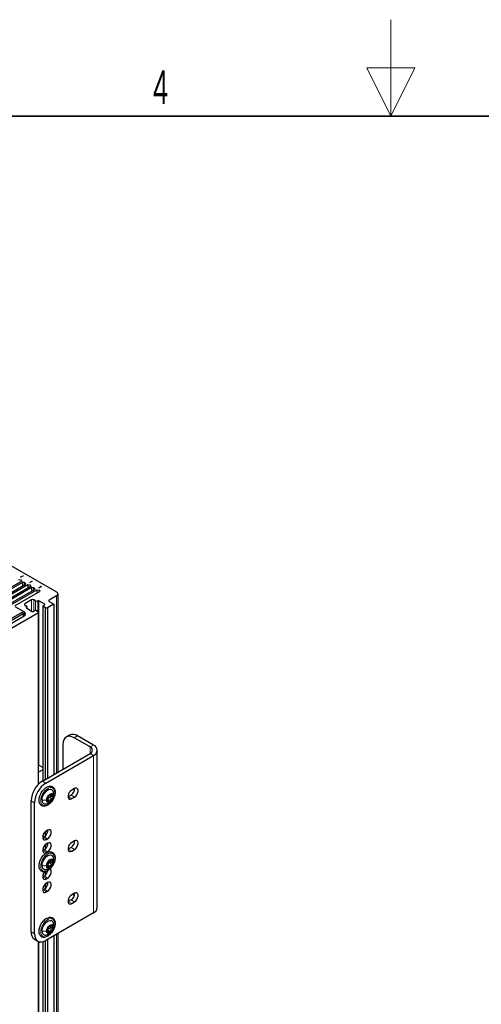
# Paper-space layout 'Blatt2' of a CAD drawing. Header units: millimetres. Extents: x 5 to 418, y 2 to 292.
# Tile 81 of 100: x 178 to 226, y 190 to 292. Entities that reach past the tile are written whole.
import ezdxf

# ---------------------------------------------------------------- set-up
doc = ezdxf.new("R2010")
doc.units = ezdxf.units.MM
doc.layers.add('SLD-0', color=7, linetype='Continuous')
doc.styles.add('SLDTEXTSTYLE0', font='TXT', dxfattribs={"width": 0.605})

psp = doc.layouts.new('Blatt2')

# ---------------------------------------------------------------- linework, layer by layer
at = {"color": 7, "linetype": 'Continuous', "lineweight": 25}
for p, q in [((127.39, 264.79), (182.31, 233.09)), ((178.68, 234.22), (172.79, 230.82)), ((178.75, 234.08), (173.01, 230.76)), ((178.36, 234.4), (178.62, 234.36)), ((178.57, 234.62), (178.83, 234.77)), ((178.58, 234.62), (178.57, 234.62)), ((178.84, 234.76), (178.58, 234.62)), ((178.62, 234.36), (178.68, 234.22)), ((178.62, 234.36), (178.62, 234.18)), ((178.96, 234.07), (178.75, 234.08)), ((178.75, 234.08), (178.75, 233.71)), ((178.83, 234.77), (178.84, 234.76)), ((178.83, 234.77), (178.83, 234.76)), ((179.05, 234.02), (178.96, 234.07)), ((178.96, 234.07), (178.96, 233.83)), ((179.51, 234.08), (179.77, 234.22)), ((179.53, 234.07), (179.51, 234.08)), ((179.78, 234.22), (179.53, 234.07)), ((179.77, 234.22), (179.78, 234.22)), ((179.77, 234.22), (179.77, 234.21)), ((173.32, 230.58), (179.07, 233.9)), ((173.42, 230.46), (179.31, 233.86)), ((179.62, 233.67), (173.74, 230.27)), ((179.69, 233.54), (173.95, 230.22)), ((174.27, 230.04), (180.01, 233.35)), ((174.36, 229.91), (180.25, 233.31)), ((178, 231.7), (180.59, 233.19)), ((179.07, 233.9), (179.05, 234.02)), ((179.05, 234.02), (179.05, 233.89)), ((179.31, 233.86), (179.56, 233.82)), ((179.31, 233.86), (179.31, 233.49)), ((179.56, 233.82), (179.62, 233.67)), ((179.56, 233.82), (179.56, 233.63)), ((179.9, 233.53), (179.69, 233.54)), ((179.69, 233.54), (179.69, 233.17)), ((180, 233.47), (179.9, 233.53)), ((179.9, 233.53), (179.9, 233.29)), ((180.01, 233.35), (180, 233.47)), ((180, 233.47), (180, 233.34)), ((180.25, 233.31), (180.5, 233.27)), ((180.25, 233.31), (180.25, 232.99)), ((180.46, 233.53), (180.71, 233.68)), ((180.47, 233.53), (180.46, 233.53)), ((180.47, 233.53), (180.72, 233.67)), ((180.5, 233.27), (180.54, 233.29)), ((180.5, 233.27), (180.5, 233.14)), ((180.59, 233.19), (180.54, 233.29)), ((180.54, 233.29), (180.54, 233.16)), ((180.71, 233.68), (180.72, 233.67)), ((180.71, 233.68), (180.71, 233.67)), ((179.71, 232.27), (179.01, 231.87)), ((180.12, 232.17), (179.95, 232.27)), ((180.37, 232.18), (180.36, 232.17)), ((181.08, 231.82), (180.47, 232.18)), ((182.31, 232.68), (181.54, 232.24)), ((181.54, 232.1), (182.01, 231.83)), ((182.45, 214.39), (182.45, 232.89)), ((178.95, 231.02), (178, 231.56)), ((179.01, 231.73), (179.18, 231.63)), ((179.18, 231.49), (179.17, 231.48)), ((179.17, 231.43), (179.78, 231.08)), ((179.23, 231.4), (179.23, 231.56)), ((179.88, 231.08), (180.07, 231.19)), ((180.16, 231.19), (180.41, 231.04)), ((180.41, 230.91), (180.41, 231.04)), ((180.87, 231.63), (180.87, 213.48)), ((180.89, 231.66), (181.08, 231.77)), ((181.14, 231.46), (180.89, 231.61)), ((181.14, 231.46), (181.37, 231.46)), ((181.14, 213.64), (181.14, 231.46)), ((182.01, 231.83), (181.37, 231.46)), ((181.37, 231.46), (181.37, 213.77)), ((182.01, 231.83), (182.01, 214.14)), ((178.69, 230.96), (175.68, 229.22)), ((175.78, 229.1), (178.85, 230.87)), ((176.05, 228.94), (178.95, 230.61)), ((180.41, 230.91), (176.88, 228.87)), ((178.85, 230.87), (178.69, 230.96)), ((178.85, 230.87), (178.85, 230.55)), ((180.41, 213.12), (180.41, 230.91)), ((183.65, 218.24), (183.3, 218.03)), ((185.78, 217), (184.13, 217.95)), ((186.14, 217.2), (184.49, 218.15)), ((182.95, 217.27), (182.95, 214.68)), ((180.83, 213.46), (185.78, 216.32)), ((181.19, 213.26), (186.14, 216.11)), ((186.53, 200.33), (186.53, 216.66)), ((180.48, 215.09), (180.41, 215.05)), ((180.87, 214.87), (180.48, 215.09)), ((180.87, 214.64), (180.41, 214.37)), ((184.16, 212.7), (183.87, 212.53)), ((181.62, 211.93), (181.88, 211.78)), ((181.63, 212.07), (181.68, 212.05)), ((183.52, 211.84), (183.49, 211.82)), ((183.8, 212), (183.52, 211.84)), ((183.87, 211.64), (184.16, 211.8)), ((179.65, 197.81), (179.65, 211.42)), ((180.01, 197.61), (180.01, 211.21)), ((181.49, 211.42), (181.34, 211.51)), ((180.89, 207.6), (180.86, 207.58)), ((180.87, 207.76), (180.87, 207.59)), ((181.01, 207.67), (180.89, 207.6)), ((181.14, 207.77), (181.14, 208.22)), ((181.36, 208.36), (181.24, 208.3)), ((181.37, 208.37), (181.37, 208.18)), ((181.14, 206.41), (181.14, 206.86)), ((181.24, 207.4), (181.36, 207.46)), ((181.36, 207), (181.24, 206.93)), ((181.37, 207.01), (181.37, 206.81)), ((183.8, 206.56), (183.52, 206.4)), ((184.16, 207.25), (183.87, 207.09)), ((180.89, 206.24), (180.86, 206.22)), ((180.87, 206.4), (180.87, 206.23)), ((181.01, 206.31), (180.89, 206.24)), ((181.24, 206.04), (181.36, 206.1)), ((183.52, 206.4), (183.49, 206.38)), ((183.87, 206.19), (184.16, 206.36)), ((181.49, 204.61), (181.34, 204.7)), ((181.62, 205.13), (181.88, 204.98)), ((181.63, 205.27), (181.68, 205.24)), ((180.89, 203.52), (180.86, 203.5)), ((180.87, 203.67), (180.87, 203.51)), ((181.01, 203.59), (180.89, 203.52)), ((181.14, 203.69), (181.14, 204.06)), ((181.37, 204.16), (181.37, 204.09)), ((181.14, 202.33), (181.14, 202.77)), ((181.24, 203.31), (181.36, 203.38)), ((181.36, 202.92), (181.24, 202.85)), ((181.37, 202.93), (181.37, 202.73)), ((180.89, 202.16), (180.86, 202.14)), ((180.87, 202.31), (180.87, 202.15)), ((181.01, 202.23), (180.89, 202.16)), ((181.24, 201.95), (181.36, 202.02)), ((184.16, 201.81), (183.87, 201.65)), ((183.99, 201.71), (184.13, 201.62)), ((184.13, 201.62), (184.16, 201.6)), ((183.52, 200.95), (183.49, 200.93)), ((183.8, 201.12), (183.52, 200.95)), ((183.87, 200.75), (184.16, 200.91)), ((186.14, 199.78), (181.19, 196.92)), ((181.62, 198.32), (181.88, 198.17)), ((181.63, 198.47), (181.68, 198.44)), ((181.49, 197.81), (181.34, 197.9)), ((182.01, 197.4), (182.01, 168.69)), ((182.45, 168.94), (182.45, 197.66)), ((180, 197.05), (180.35, 196.84)), ((180.41, 167.67), (180.41, 196.81)), ((180.41, 196.68), (180.56, 196.77)), ((180.87, 196.79), (180.87, 168.03)), ((181.14, 168.18), (181.14, 196.9)), ((181.37, 197.03), (181.37, 168.32))]:
    psp.add_line(p, q, dxfattribs=at)
at = {"color": 7, "linetype": 'Continuous', "lineweight": 18}
for p, q in [((179.71, 231.12), (179.71, 232.27)), ((179.95, 232.27), (179.95, 231.12)), ((180.12, 231.2), (180.12, 232.17)), ((180.36, 232.17), (180.36, 231.07)), ((180.37, 231.06), (180.37, 232.18)), ((180.47, 232.18), (180.47, 215.09)), ((181.54, 232.24), (181.54, 232.1)), ((182.31, 214.31), (182.31, 232.68)), ((178.95, 230.61), (178.95, 231.02)), ((179.01, 231.87), (179.01, 231.73)), ((179.17, 231.48), (179.17, 231.43)), ((179.18, 231.42), (179.18, 231.49)), ((180.89, 231.61), (180.89, 213.49)), ((181.08, 231.77), (181.08, 231.82)), ((184.49, 218.15), (184.13, 217.95)), ((185.78, 217), (186.14, 217.2)), ((185.78, 217), (185.78, 216.32)), ((185.78, 216.32), (186.14, 216.11)), ((186.14, 199.78), (186.14, 216.11)), ((180.83, 213.46), (181.19, 213.26)), ((181.41, 211.58), (181.67, 211.43)), ((181.56, 211.76), (181.82, 211.61)), ((181.65, 212.09), (181.67, 212.08)), ((181.76, 212.05), (181.88, 211.97)), ((182.01, 212.03), (182, 211.91)), ((183.87, 211.64), (183.52, 211.84)), ((184.16, 211.8), (183.8, 212)), ((180.01, 211.21), (179.65, 211.42)), ((181.33, 211.41), (181.4, 211.37)), ((180.89, 207.83), (180.89, 207.6)), ((181.24, 207.4), (180.89, 207.6)), ((181.36, 207.46), (181.01, 207.67)), ((184.16, 206.36), (183.8, 206.56)), ((180.89, 206.47), (180.89, 206.24)), ((181.24, 206.04), (180.89, 206.24)), ((181.36, 206.1), (181.01, 206.31)), ((183.87, 206.19), (183.52, 206.4)), ((181.33, 204.61), (181.4, 204.57)), ((181.41, 204.78), (181.67, 204.63)), ((181.56, 204.96), (181.82, 204.81)), ((181.65, 205.29), (181.67, 205.27)), ((181.76, 205.24), (181.88, 205.17)), ((182.01, 205.22), (182, 205.11)), ((180.89, 203.75), (180.89, 203.52)), ((181.24, 203.31), (180.89, 203.52)), ((181.36, 203.38), (181.01, 203.59)), ((180.89, 202.39), (180.89, 202.16)), ((181.24, 201.95), (180.89, 202.16)), ((181.36, 202.02), (181.01, 202.23)), ((183.87, 200.75), (183.52, 200.95)), ((184.16, 200.91), (183.8, 201.12)), ((181.65, 198.48), (181.67, 198.47)), ((181.76, 198.44), (181.88, 198.36)), ((182.01, 198.42), (182, 198.3)), ((179.65, 197.81), (180.01, 197.61)), ((181.33, 197.8), (181.4, 197.76)), ((181.41, 197.97), (181.67, 197.82)), ((181.56, 198.15), (181.82, 198.01)), ((182.31, 168.86), (182.31, 197.57)), ((180.47, 196.71), (180.47, 169.63)), ((180.89, 196.8), (180.89, 168.04))]:
    psp.add_line(p, q, dxfattribs=at)
at = {"color": 7, "linetype": 'Continuous', "lineweight": 25, "flags": 128}
for points in [[(184.13, 217.95), (183.9, 218.06), (183.68, 218.11), (183.48, 218.1), (183.3, 218.03), (183.15, 217.91), (183.04, 217.74), (182.98, 217.52), (182.95, 217.27)], [(180.8, 211.51), (180.82, 211.71), (180.89, 211.93), (181, 212.14), (181.14, 212.32), (181.3, 212.47), (181.47, 212.57), (181.63, 212.61), (181.77, 212.58), (181.88, 212.5), (181.94, 212.4)], [(184.16, 211.8), (184.29, 211.9), (184.41, 212.05), (184.49, 212.22), (184.54, 212.39), (184.54, 212.55), (184.49, 212.67), (184.41, 212.74), (184.29, 212.75), (184.16, 212.7)], [(181.27, 211.49), (181.29, 211.65), (181.36, 211.81), (181.45, 211.96), (181.57, 212.08), (181.7, 212.15), (181.81, 212.17), (181.91, 212.13), (181.97, 212.04), (182, 211.91)], [(182, 211.91), (181.97, 211.76), (181.91, 211.6), (181.81, 211.45), (181.7, 211.33), (181.57, 211.25), (181.45, 211.24), (181.36, 211.27), (181.29, 211.36), (181.27, 211.49)], [(183.87, 212.53), (183.74, 212.43), (183.62, 212.28), (183.54, 212.12), (183.49, 211.94), (183.49, 211.79), (183.54, 211.67), (183.62, 211.6), (183.74, 211.59), (183.87, 211.64)], [(181.24, 208.3), (181.11, 208.19), (180.99, 208.05), (180.91, 207.88), (180.86, 207.7), (180.86, 207.55), (180.91, 207.43), (180.99, 207.36), (181.11, 207.35), (181.24, 207.4)], [(181.36, 207.46), (181.5, 207.57), (181.61, 207.71), (181.7, 207.88), (181.75, 208.06), (181.75, 208.21), (181.7, 208.33), (181.61, 208.4), (181.5, 208.41), (181.36, 208.36)], [(181.24, 206.93), (181.11, 206.83), (180.99, 206.68), (180.91, 206.52), (180.86, 206.34), (180.86, 206.19), (180.91, 206.07), (180.99, 206), (181.11, 205.99), (181.24, 206.04)], [(181.36, 206.1), (181.5, 206.21), (181.61, 206.35), (181.7, 206.52), (181.75, 206.7), (181.75, 206.85), (181.7, 206.97), (181.61, 207.04), (181.5, 207.05), (181.36, 207)], [(183.87, 207.09), (183.74, 206.99), (183.62, 206.84), (183.54, 206.67), (183.49, 206.5), (183.49, 206.34), (183.54, 206.22), (183.62, 206.15), (183.74, 206.14), (183.87, 206.19)], [(184.16, 206.36), (184.29, 206.46), (184.41, 206.6), (184.49, 206.77), (184.54, 206.95), (184.54, 207.1), (184.49, 207.22), (184.41, 207.29), (184.29, 207.3), (184.16, 207.25)], [(180.8, 204.7), (180.82, 204.91), (180.89, 205.12), (181, 205.33), (181.14, 205.52), (181.3, 205.67), (181.47, 205.76), (181.63, 205.8), (181.77, 205.78), (181.88, 205.7), (181.94, 205.6)], [(181.27, 204.69), (181.29, 204.85), (181.36, 205.01), (181.45, 205.16), (181.57, 205.28), (181.7, 205.35), (181.81, 205.37), (181.91, 205.33), (181.97, 205.24), (182, 205.11)], [(182, 205.11), (181.97, 204.95), (181.91, 204.79), (181.81, 204.64), (181.7, 204.52), (181.57, 204.45), (181.45, 204.43), (181.36, 204.47), (181.29, 204.56), (181.27, 204.69)], [(181.06, 204.05), (180.99, 203.96), (180.91, 203.79), (180.86, 203.62), (180.86, 203.46), (180.91, 203.34), (180.99, 203.27), (181.11, 203.26), (181.24, 203.31)], [(181.36, 203.38), (181.5, 203.49), (181.61, 203.63), (181.7, 203.8), (181.75, 203.97), (181.75, 204.13), (181.7, 204.25), (181.61, 204.32), (181.59, 204.33)], [(181.24, 202.85), (181.11, 202.75), (180.99, 202.6), (180.91, 202.43), (180.86, 202.26), (180.86, 202.1), (180.91, 201.98), (180.99, 201.91), (181.11, 201.9), (181.24, 201.95)], [(181.36, 202.02), (181.5, 202.13), (181.61, 202.27), (181.7, 202.44), (181.75, 202.61), (181.75, 202.77), (181.7, 202.89), (181.61, 202.96), (181.5, 202.97), (181.36, 202.92)], [(183.87, 201.65), (183.74, 201.54), (183.62, 201.4), (183.54, 201.23), (183.49, 201.05), (183.49, 200.9), (183.54, 200.78), (183.62, 200.71), (183.74, 200.7), (183.87, 200.75)], [(184.16, 200.91), (184.29, 201.02), (184.41, 201.16), (184.49, 201.33), (184.54, 201.5), (184.54, 201.66), (184.49, 201.78), (184.41, 201.85), (184.29, 201.86), (184.16, 201.81)], [(180.8, 197.9), (180.82, 198.1), (180.89, 198.32), (181, 198.53), (181.14, 198.72), (181.3, 198.86), (181.47, 198.96), (181.63, 199), (181.77, 198.98), (181.88, 198.89), (181.94, 198.8)], [(181.27, 197.89), (181.29, 198.04), (181.36, 198.2), (181.45, 198.35), (181.57, 198.47), (181.7, 198.54), (181.81, 198.56), (181.91, 198.53), (181.97, 198.44), (182, 198.3)], [(182, 198.3), (181.97, 198.15), (181.91, 197.99), (181.81, 197.84), (181.7, 197.72), (181.57, 197.65), (181.45, 197.63), (181.36, 197.67), (181.29, 197.75), (181.27, 197.89)], [(180.01, 197.61), (180.03, 197.35), (180.1, 197.14), (180.21, 196.96), (180.35, 196.84), (180.53, 196.78), (180.73, 196.77), (180.96, 196.82), (181.19, 196.92)]]:
    psp.add_lwpolyline(points, dxfattribs=at)
at = {"color": 7, "linetype": 'Continuous', "lineweight": 18, "flags": 128}
for points in [[(182.12, 212.27), (182.1, 212.05), (182.03, 211.83), (181.93, 211.6), (181.8, 211.39), (181.64, 211.21), (181.47, 211.06), (181.3, 210.96), (181.13, 210.91), (180.97, 210.91), (180.84, 210.97), (180.74, 211.08), (180.68, 211.24), (180.66, 211.43), (180.68, 211.64), (180.74, 211.87), (180.84, 212.09), (180.97, 212.3), (181.13, 212.49), (181.3, 212.63), (181.47, 212.74), (181.64, 212.79), (181.8, 212.78), (181.93, 212.72), (182.03, 212.61), (182.1, 212.46), (182.12, 212.27)], [(182.12, 205.46), (182.1, 205.25), (182.03, 205.02), (181.93, 204.8), (181.8, 204.59), (181.64, 204.4), (181.47, 204.26), (181.3, 204.15), (181.13, 204.1), (180.97, 204.11), (180.84, 204.17), (180.74, 204.28), (180.68, 204.43), (180.66, 204.62), (180.68, 204.83), (180.74, 205.06), (180.84, 205.29), (180.97, 205.5), (181.13, 205.68), (181.3, 205.83), (181.47, 205.93), (181.64, 205.98), (181.8, 205.98), (181.93, 205.92), (182.03, 205.81), (182.1, 205.65), (182.12, 205.46)], [(182.12, 198.66), (182.1, 198.45), (182.03, 198.22), (181.93, 197.99), (181.8, 197.78), (181.64, 197.6), (181.47, 197.45), (181.3, 197.35), (181.13, 197.3), (180.97, 197.3), (180.84, 197.36), (180.74, 197.47), (180.68, 197.63), (180.66, 197.82), (180.68, 198.03), (180.74, 198.26), (180.84, 198.48), (180.97, 198.69), (181.13, 198.88), (181.3, 199.02), (181.47, 199.13), (181.64, 199.18), (181.8, 199.17), (181.93, 199.11), (182.03, 199), (182.1, 198.85), (182.12, 198.66)]]:
    psp.add_lwpolyline(points, dxfattribs=at)
at = {"color": 7, "linetype": 'Continuous', "lineweight": 25}
for centre, radius, start, end in [((182.23, 232.89), 0.218, 290.7834, 69.2166), ((179.83, 232.05), 0.256, 62.6097, 117.3903), ((180.24, 232.4), 0.256, 242.6097, 297.3903), ((180.42, 232.09), 0.102, 62.6097, 117.3903), ((181.56, 232.17), 0.0728, 110.7834, 249.2166), ((178.87, 230.81), 0.218, 290.7834, 69.2166), ((179.03, 231.8), 0.0728, 110.7834, 249.2166), ((179.18, 231.46), 0.0291, 110.7834, 249.2166), ((179.16, 231.56), 0.0728, 290.7834, 69.2166), ((179.83, 231.17), 0.102, 242.6097, 297.3903), ((180.11, 231.09), 0.102, 62.6097, 117.3903), ((180.9, 231.63), 0.0291, 110.7834, 249.2166), ((181.07, 231.8), 0.0291, 290.7834, 69.2166), ((184, 217.47), 0.838, 54.3824, 114.3071), ((185.65, 216.66), 0.364, 290.7834, 69.2166), ((185.93, 216.66), 0.582, 290.7834, 69.2166), ((182.21, 211.3), 2.56, 122.6055, 177.3945), ((182.57, 211.1), 2.56, 122.6055, 177.3945), ((183.37, 212.7), 0.823, 301.9371, 0.9544), ((181.73, 211.54), 0.426, 153.4364, 206.5636), ((182.02, 211.48), 0.716, 122.638, 159.7729), ((181.65, 211.55), 0.263, 135.2838, 147.1271), ((181.76, 211.93), 0.205, 40.5328, 129.2482), ((181.25, 211.93), 0.716, 302.638, 339.7729), ((181.54, 211.87), 0.426, 333.4364, 26.5636), ((181.15, 211.44), 0.355, 169.747, 274.3207), ((181.5, 211.48), 0.205, 220.5328, 309.2482), ((180.57, 208.37), 0.823, 301.9371, 0.9544), ((180.57, 207.01), 0.823, 301.9371, 0.9544), ((183.37, 207.26), 0.823, 301.9371, 0.9544), ((181.15, 204.64), 0.355, 169.747, 274.3207), ((181.73, 204.73), 0.426, 153.4364, 206.5636), ((182.02, 204.68), 0.716, 122.638, 159.7729), ((181.5, 204.68), 0.205, 220.5328, 309.2482), ((181.65, 204.75), 0.263, 135.2838, 147.1271), ((181.76, 205.12), 0.205, 40.5328, 129.2482), ((181.25, 205.12), 0.716, 302.638, 339.7729), ((181.54, 205.06), 0.426, 333.4364, 26.5636), ((180.54, 204.31), 0.861, 302.9316, 350.3894), ((180.57, 202.92), 0.823, 301.9371, 0.9544), ((183.37, 201.81), 0.823, 301.9371, 0.9544), ((185.86, 200.39), 0.671, 294.3747, 354.3052), ((182.02, 197.87), 0.716, 122.638, 159.7729), ((181.76, 198.32), 0.205, 40.5328, 129.2482), ((181.54, 198.26), 0.426, 333.4364, 26.5636), ((180.47, 197.72), 0.822, 173.7012, 234.9867), ((181.15, 197.83), 0.355, 169.747, 274.3207), ((181.73, 197.93), 0.426, 153.4364, 206.5636), ((181.5, 197.87), 0.205, 220.5328, 309.2482), ((181.65, 197.94), 0.263, 135.2838, 147.1271), ((181.25, 198.32), 0.716, 302.638, 339.7729)]:
    psp.add_arc(centre, radius, start, end, dxfattribs=at)
for points, knots in [([(181.27, 212.82), (181.23, 212.8), (181.14, 212.74), (181, 212.62), (180.84, 212.44), (180.7, 212.23), (180.6, 212.01), (180.52, 211.79), (180.48, 211.57), (180.48, 211.36), (180.52, 211.17), (180.61, 211.02), (180.73, 210.91), (180.88, 210.85), (181.04, 210.84), (181.21, 210.88), (181.38, 210.96), (181.56, 211.09), (181.72, 211.25), (181.87, 211.45), (181.99, 211.66), (182.08, 211.89), (182.14, 212.11), (182.15, 212.33), (182.13, 212.53), (182.06, 212.7), (181.96, 212.83), (181.82, 212.91), (181.66, 212.94), (181.5, 212.92), (181.36, 212.87), (181.29, 212.83), (181.27, 212.82)], [0, 0, 0, 0, 0.018673, 0.053858, 0.088978, 0.124026, 0.159069, 0.19418, 0.229444, 0.26495, 0.300703, 0.336174, 0.3704, 0.403215, 0.435664, 0.4689, 0.503345, 0.538446, 0.573603, 0.608677, 0.643711, 0.678787, 0.713972, 0.749363, 0.785021, 0.82072, 0.8556, 0.888944, 0.92147, 0.95423, 0.98818, 1, 1, 1, 1]), ([(181.35, 211.73), (181.34, 211.72), (181.34, 211.7), (181.33, 211.68), (181.33, 211.66), (181.33, 211.66), (181.33, 211.66)], [0, 0, 0, 0, 0.250032, 0.499632, 0.749228, 1, 1, 1, 1]), ([(181.33, 211.46), (181.34, 211.49), (181.34, 211.52), (181.34, 211.57), (181.34, 211.6), (181.34, 211.62), (181.34, 211.65), (181.34, 211.65), (181.33, 211.66)], [0, 0, 0, 0, 0.249194, 0.37433, 0.498925, 0.624004, 0.749757, 1, 1, 1, 1]), ([(181.4, 211.82), (181.4, 211.82), (181.39, 211.81), (181.37, 211.79), (181.36, 211.76), (181.35, 211.74), (181.35, 211.73)], [0, 0, 0, 0, 0.249816, 0.499908, 0.75012, 1, 1, 1, 1]), ([(181.41, 211.58), (181.41, 211.57), (181.42, 211.55), (181.41, 211.52), (181.4, 211.49), (181.39, 211.48), (181.38, 211.48)], [0, 0, 0, 0, 0.278955, 0.555759, 0.833842, 1, 1, 1, 1]), ([(181.4, 211.82), (181.41, 211.83), (181.42, 211.85), (181.44, 211.88), (181.46, 211.9), (181.48, 211.93), (181.51, 211.97), (181.53, 211.99), (181.54, 212)], [0, 0, 0, 0, 0.2492191, 0.3743567, 0.4989469, 0.6240198, 0.7497675, 1, 1, 1, 1]), ([(181.41, 211.58), (181.41, 211.6), (181.41, 211.64), (181.42, 211.67), (181.42, 211.69)], [0, 0, 0, 0, 0.500646, 1, 1, 1, 1]), ([(181.46, 211.73), (181.47, 211.74), (181.51, 211.76), (181.54, 211.76), (181.56, 211.76)], [0, 0, 0, 0, 0.49811, 1, 1, 1, 1]), ([(181.63, 212.09), (181.63, 212.08), (181.61, 212.07), (181.58, 212.05), (181.56, 212.02), (181.55, 212.01), (181.54, 212)], [0, 0, 0, 0, 0.24999, 0.499611, 0.749127, 1, 1, 1, 1]), ([(181.62, 211.93), (181.61, 211.94), (181.58, 211.96), (181.57, 211.99), (181.56, 212)], [0, 0, 0, 0, 0.500609, 1, 1, 1, 1]), ([(181.62, 211.93), (181.63, 211.92), (181.65, 211.91), (181.66, 211.89), (181.67, 211.86), (181.66, 211.83), (181.64, 211.8), (181.62, 211.78), (181.59, 211.76), (181.57, 211.76), (181.56, 211.76)], [0, 0, 0, 0, 0.125212, 0.249468, 0.37431, 0.49905, 0.623887, 0.749382, 0.874437, 1, 1, 1, 1]), ([(181.67, 212.08), (181.67, 212.08), (181.68, 212.09), (181.67, 212.1), (181.66, 212.1), (181.64, 212.09), (181.63, 212.09)], [0, 0, 0, 0, 0.2498531, 0.4999013, 0.7501145, 1, 1, 1, 1]), ([(181.67, 212.08), (181.67, 212.07), (181.67, 212.05), (181.68, 212.04), (181.7, 212.04), (181.72, 212.04), (181.76, 212.05), (181.8, 212.06), (181.82, 212.07)], [0, 0, 0, 0, 0.24922, 0.374358, 0.498948, 0.624021, 0.749768, 1, 1, 1, 1]), ([(181.82, 211.61), (181.8, 211.61), (181.76, 211.61), (181.72, 211.59), (181.7, 211.57), (181.68, 211.54), (181.67, 211.49), (181.67, 211.46), (181.67, 211.43)], [0, 0, 0, 0, 0.249219, 0.374357, 0.498947, 0.62402, 0.749767, 1, 1, 1, 1]), ([(181.92, 212.06), (181.91, 212.06), (181.9, 212.07), (181.88, 212.08), (181.85, 212.08), (181.83, 212.07), (181.82, 212.07)], [0, 0, 0, 0, 0.249858, 0.499467, 0.749011, 1, 1, 1, 1]), ([(181.88, 211.97), (181.86, 211.96), (181.84, 211.94), (181.82, 211.9), (181.82, 211.87), (181.82, 211.84), (181.84, 211.81), (181.86, 211.79), (181.88, 211.78)], [0, 0, 0, 0, 0.249194, 0.37433, 0.498925, 0.624004, 0.749757, 1, 1, 1, 1]), ([(181.82, 211.61), (181.83, 211.61), (181.85, 211.62), (181.88, 211.63), (181.9, 211.65), (181.91, 211.67), (181.92, 211.68)], [0, 0, 0, 0, 0.249816, 0.499908, 0.75012, 1, 1, 1, 1]), ([(181.88, 211.97), (181.89, 211.98), (181.91, 211.99), (181.92, 212.02), (181.93, 212.04), (181.92, 212.05), (181.92, 212.06)], [0, 0, 0, 0, 0.249806, 0.5000545, 0.7503094, 1, 1, 1, 1]), ([(181.92, 211.68), (181.92, 211.69), (181.93, 211.71), (181.92, 211.74), (181.91, 211.76), (181.89, 211.77), (181.88, 211.78)], [0, 0, 0, 0, 0.250032, 0.499632, 0.749228, 1, 1, 1, 1]), ([(182.01, 212.02), (182.01, 212.09), (182.01, 212.21), (181.96, 212.34), (181.94, 212.41)], [0, 0, 0, 0, 0.469367, 1, 1, 1, 1]), ([(181.97, 211.77), (181.98, 211.79), (182.01, 211.88), (182.01, 211.97), (182.01, 212.03)], [0, 0, 0, 0, 0.299875, 1, 1, 1, 1]), ([(181.17, 211.09), (181.29, 211.12), (181.5, 211.17), (181.69, 211.3), (181.75, 211.38), (181.75, 211.38)], [0, 0, 0, 0, 0.542322, 0.969969, 1, 1, 1, 1]), ([(181.33, 211.46), (181.33, 211.45), (181.33, 211.43), (181.33, 211.4), (181.34, 211.37), (181.34, 211.36), (181.35, 211.35)], [0, 0, 0, 0, 0.249806, 0.500054, 0.750309, 1, 1, 1, 1]), ([(181.35, 211.35), (181.35, 211.34), (181.36, 211.34), (181.37, 211.34), (181.39, 211.35), (181.4, 211.36), (181.4, 211.37)], [0, 0, 0, 0, 0.249858, 0.499467, 0.749011, 1, 1, 1, 1]), ([(181.54, 211.36), (181.53, 211.38), (181.51, 211.4), (181.48, 211.42), (181.46, 211.43), (181.44, 211.43), (181.42, 211.41), (181.41, 211.39), (181.4, 211.37)], [0, 0, 0, 0, 0.24922, 0.374358, 0.498948, 0.624021, 0.749768, 1, 1, 1, 1]), ([(181.54, 211.36), (181.55, 211.35), (181.56, 211.33), (181.58, 211.32), (181.61, 211.31), (181.63, 211.32), (181.63, 211.32)], [0, 0, 0, 0, 0.249853, 0.499901, 0.750114, 1, 1, 1, 1]), ([(181.63, 211.32), (181.64, 211.33), (181.66, 211.34), (181.67, 211.37), (181.68, 211.4), (181.67, 211.42), (181.67, 211.43)], [0, 0, 0, 0, 0.24999, 0.499611, 0.749127, 1, 1, 1, 1]), ([(181.27, 206.01), (181.23, 205.99), (181.14, 205.94), (181, 205.81), (180.84, 205.63), (180.7, 205.43), (180.6, 205.21), (180.52, 204.98), (180.48, 204.76), (180.48, 204.55), (180.52, 204.37), (180.61, 204.21), (180.73, 204.1), (180.88, 204.04), (181.04, 204.03), (181.21, 204.07), (181.38, 204.16), (181.56, 204.28), (181.72, 204.45), (181.87, 204.64), (181.99, 204.86), (182.08, 205.08), (182.14, 205.31), (182.15, 205.52), (182.13, 205.72), (182.06, 205.89), (181.96, 206.02), (181.82, 206.1), (181.66, 206.13), (181.5, 206.12), (181.36, 206.07), (181.29, 206.02), (181.27, 206.01)], [0, 0, 0, 0, 0.0186732, 0.0538579, 0.0889785, 0.1240261, 0.1590685, 0.1941799, 0.2294437, 0.2649498, 0.3007026, 0.3361738, 0.3704005, 0.4032145, 0.4356643, 0.4689002, 0.503345, 0.5384459, 0.5736031, 0.6086769, 0.6437113, 0.6787871, 0.713972, 0.7493633, 0.7850205, 0.8207198, 0.8555999, 0.8889439, 0.9214696, 0.9542303, 0.98818, 1, 1, 1, 1]), ([(182.01, 205.22), (182.01, 205.28), (182.01, 205.41), (181.96, 205.54), (181.94, 205.6)], [0, 0, 0, 0, 0.469367, 1, 1, 1, 1]), ([(181.17, 204.28), (181.29, 204.31), (181.5, 204.36), (181.69, 204.49), (181.75, 204.57), (181.75, 204.58)], [0, 0, 0, 0, 0.542322, 0.969969, 1, 1, 1, 1]), ([(181.35, 204.93), (181.34, 204.92), (181.34, 204.9), (181.33, 204.87), (181.33, 204.86), (181.33, 204.85), (181.33, 204.85)], [0, 0, 0, 0, 0.250032, 0.499632, 0.749228, 1, 1, 1, 1]), ([(181.33, 204.66), (181.34, 204.68), (181.34, 204.72), (181.34, 204.76), (181.34, 204.79), (181.34, 204.82), (181.34, 204.84), (181.34, 204.85), (181.33, 204.85)], [0, 0, 0, 0, 0.249194, 0.37433, 0.498925, 0.624004, 0.749757, 1, 1, 1, 1]), ([(181.33, 204.66), (181.33, 204.65), (181.33, 204.63), (181.33, 204.59), (181.34, 204.56), (181.34, 204.55), (181.35, 204.54)], [0, 0, 0, 0, 0.249806, 0.500054, 0.750309, 1, 1, 1, 1]), ([(181.4, 205.02), (181.4, 205.01), (181.39, 205.01), (181.37, 204.98), (181.36, 204.96), (181.35, 204.94), (181.35, 204.93)], [0, 0, 0, 0, 0.249816, 0.499908, 0.75012, 1, 1, 1, 1]), ([(181.35, 204.54), (181.35, 204.54), (181.36, 204.53), (181.37, 204.53), (181.39, 204.55), (181.4, 204.56), (181.4, 204.57)], [0, 0, 0, 0, 0.249858, 0.4994668, 0.7490113, 1, 1, 1, 1]), ([(181.41, 204.78), (181.41, 204.77), (181.42, 204.75), (181.41, 204.71), (181.4, 204.69), (181.39, 204.68), (181.38, 204.68)], [0, 0, 0, 0, 0.278955, 0.555759, 0.833842, 1, 1, 1, 1]), ([(181.4, 205.02), (181.41, 205.03), (181.42, 205.04), (181.44, 205.07), (181.46, 205.1), (181.48, 205.13), (181.51, 205.16), (181.53, 205.18), (181.54, 205.2)], [0, 0, 0, 0, 0.2492191, 0.3743567, 0.4989469, 0.6240198, 0.7497675, 1, 1, 1, 1]), ([(181.54, 204.55), (181.53, 204.57), (181.51, 204.6), (181.48, 204.62), (181.46, 204.63), (181.44, 204.62), (181.42, 204.61), (181.41, 204.58), (181.4, 204.57)], [0, 0, 0, 0, 0.24922, 0.374358, 0.498948, 0.624021, 0.749768, 1, 1, 1, 1]), ([(181.41, 204.78), (181.41, 204.8), (181.41, 204.83), (181.42, 204.87), (181.42, 204.89)], [0, 0, 0, 0, 0.500646, 1, 1, 1, 1]), ([(181.46, 204.93), (181.47, 204.94), (181.51, 204.96), (181.54, 204.96), (181.56, 204.96)], [0, 0, 0, 0, 0.49811, 1, 1, 1, 1]), ([(181.63, 205.28), (181.63, 205.28), (181.61, 205.27), (181.58, 205.24), (181.56, 205.22), (181.55, 205.21), (181.54, 205.2)], [0, 0, 0, 0, 0.24999, 0.499611, 0.749127, 1, 1, 1, 1]), ([(181.54, 204.55), (181.55, 204.55), (181.56, 204.53), (181.58, 204.51), (181.61, 204.51), (181.63, 204.52), (181.63, 204.52)], [0, 0, 0, 0, 0.249853, 0.499901, 0.750114, 1, 1, 1, 1]), ([(181.62, 205.12), (181.61, 205.13), (181.58, 205.15), (181.57, 205.18), (181.56, 205.19)], [0, 0, 0, 0, 0.500609, 1, 1, 1, 1]), ([(181.62, 205.12), (181.63, 205.12), (181.65, 205.11), (181.66, 205.08), (181.67, 205.05), (181.66, 205.02), (181.64, 204.99), (181.62, 204.97), (181.59, 204.96), (181.57, 204.96), (181.56, 204.96)], [0, 0, 0, 0, 0.125212, 0.249468, 0.37431, 0.49905, 0.623887, 0.749382, 0.874437, 1, 1, 1, 1]), ([(181.67, 205.27), (181.67, 205.28), (181.68, 205.29), (181.67, 205.29), (181.66, 205.29), (181.64, 205.28), (181.63, 205.28)], [0, 0, 0, 0, 0.2498531, 0.4999013, 0.7501145, 1, 1, 1, 1]), ([(181.63, 204.52), (181.64, 204.52), (181.66, 204.54), (181.67, 204.56), (181.68, 204.6), (181.67, 204.62), (181.67, 204.63)], [0, 0, 0, 0, 0.24999, 0.499611, 0.749127, 1, 1, 1, 1]), ([(181.67, 205.27), (181.67, 205.26), (181.67, 205.25), (181.68, 205.24), (181.7, 205.24), (181.72, 205.24), (181.76, 205.24), (181.8, 205.25), (181.82, 205.26)], [0, 0, 0, 0, 0.24922, 0.374358, 0.498948, 0.624021, 0.749768, 1, 1, 1, 1]), ([(181.82, 204.81), (181.8, 204.81), (181.76, 204.81), (181.72, 204.79), (181.7, 204.76), (181.68, 204.73), (181.67, 204.69), (181.67, 204.65), (181.67, 204.63)], [0, 0, 0, 0, 0.249219, 0.374357, 0.498947, 0.62402, 0.749767, 1, 1, 1, 1]), ([(181.92, 205.26), (181.91, 205.26), (181.9, 205.27), (181.88, 205.27), (181.85, 205.27), (181.83, 205.26), (181.82, 205.26)], [0, 0, 0, 0, 0.249858, 0.499467, 0.749011, 1, 1, 1, 1]), ([(181.88, 205.17), (181.86, 205.15), (181.84, 205.13), (181.82, 205.1), (181.82, 205.07), (181.82, 205.04), (181.84, 205), (181.86, 204.99), (181.88, 204.98)], [0, 0, 0, 0, 0.249194, 0.37433, 0.498925, 0.624004, 0.749757, 1, 1, 1, 1]), ([(181.82, 204.81), (181.83, 204.81), (181.85, 204.81), (181.88, 204.82), (181.9, 204.84), (181.91, 204.86), (181.92, 204.87)], [0, 0, 0, 0, 0.249816, 0.4999076, 0.7501199, 1, 1, 1, 1]), ([(181.88, 205.17), (181.89, 205.18), (181.91, 205.19), (181.92, 205.21), (181.93, 205.24), (181.92, 205.25), (181.92, 205.26)], [0, 0, 0, 0, 0.249806, 0.5000545, 0.7503094, 1, 1, 1, 1]), ([(181.92, 204.87), (181.92, 204.88), (181.93, 204.9), (181.92, 204.93), (181.91, 204.96), (181.89, 204.97), (181.88, 204.98)], [0, 0, 0, 0, 0.250032, 0.499632, 0.749228, 1, 1, 1, 1]), ([(181.97, 204.96), (181.98, 204.99), (182.01, 205.07), (182.01, 205.16), (182.01, 205.22)], [0, 0, 0, 0, 0.299875, 1, 1, 1, 1]), ([(181.27, 199.21), (181.23, 199.19), (181.14, 199.13), (181, 199.01), (180.84, 198.83), (180.7, 198.63), (180.6, 198.41), (180.52, 198.18), (180.48, 197.96), (180.48, 197.75), (180.52, 197.56), (180.61, 197.41), (180.73, 197.3), (180.88, 197.24), (181.04, 197.23), (181.21, 197.27), (181.38, 197.35), (181.56, 197.48), (181.72, 197.65), (181.87, 197.84), (181.99, 198.05), (182.08, 198.28), (182.14, 198.5), (182.15, 198.72), (182.13, 198.92), (182.06, 199.09), (181.96, 199.22), (181.82, 199.3), (181.66, 199.33), (181.5, 199.31), (181.36, 199.26), (181.29, 199.22), (181.27, 199.21)], [0, 0, 0, 0, 0.018673, 0.053858, 0.088978, 0.124026, 0.159069, 0.19418, 0.229444, 0.26495, 0.300703, 0.336174, 0.3704, 0.403215, 0.435664, 0.4689, 0.503345, 0.538446, 0.573603, 0.608677, 0.643711, 0.678787, 0.713972, 0.749363, 0.785021, 0.82072, 0.8556, 0.888944, 0.92147, 0.95423, 0.98818, 1, 1, 1, 1]), ([(181.4, 198.21), (181.41, 198.22), (181.42, 198.24), (181.44, 198.27), (181.46, 198.29), (181.48, 198.32), (181.51, 198.36), (181.53, 198.38), (181.54, 198.39)], [0, 0, 0, 0, 0.2492191, 0.3743567, 0.4989469, 0.6240198, 0.7497675, 1, 1, 1, 1]), ([(181.63, 198.48), (181.63, 198.47), (181.61, 198.46), (181.58, 198.44), (181.56, 198.42), (181.55, 198.4), (181.54, 198.39)], [0, 0, 0, 0, 0.24999, 0.499611, 0.749127, 1, 1, 1, 1]), ([(181.62, 198.32), (181.61, 198.33), (181.58, 198.35), (181.57, 198.38), (181.56, 198.39)], [0, 0, 0, 0, 0.500609, 1, 1, 1, 1]), ([(181.62, 198.32), (181.63, 198.32), (181.65, 198.3), (181.66, 198.28), (181.67, 198.25), (181.66, 198.22), (181.64, 198.19), (181.62, 198.17), (181.59, 198.16), (181.57, 198.16), (181.56, 198.15)], [0, 0, 0, 0, 0.125212, 0.249468, 0.37431, 0.49905, 0.623887, 0.749382, 0.874437, 1, 1, 1, 1]), ([(181.67, 198.47), (181.67, 198.47), (181.68, 198.48), (181.67, 198.49), (181.66, 198.49), (181.64, 198.48), (181.63, 198.48)], [0, 0, 0, 0, 0.2498531, 0.4999013, 0.7501145, 1, 1, 1, 1]), ([(181.67, 198.47), (181.67, 198.46), (181.67, 198.45), (181.68, 198.44), (181.7, 198.43), (181.72, 198.43), (181.76, 198.44), (181.8, 198.45), (181.82, 198.46)], [0, 0, 0, 0, 0.24922, 0.374358, 0.498948, 0.624021, 0.749768, 1, 1, 1, 1]), ([(181.92, 198.45), (181.91, 198.46), (181.9, 198.47), (181.88, 198.47), (181.85, 198.47), (181.83, 198.46), (181.82, 198.46)], [0, 0, 0, 0, 0.249858, 0.499467, 0.749011, 1, 1, 1, 1]), ([(181.88, 198.36), (181.86, 198.35), (181.84, 198.33), (181.82, 198.29), (181.82, 198.26), (181.82, 198.23), (181.84, 198.2), (181.86, 198.18), (181.88, 198.17)], [0, 0, 0, 0, 0.249194, 0.37433, 0.498925, 0.624004, 0.749757, 1, 1, 1, 1]), ([(181.88, 198.36), (181.89, 198.37), (181.91, 198.38), (181.92, 198.41), (181.93, 198.43), (181.92, 198.44), (181.92, 198.45)], [0, 0, 0, 0, 0.249806, 0.5000545, 0.7503094, 1, 1, 1, 1]), ([(182.01, 198.42), (182.01, 198.48), (182.01, 198.61), (181.96, 198.73), (181.94, 198.8)], [0, 0, 0, 0, 0.469367, 1, 1, 1, 1]), ([(181.97, 198.16), (181.98, 198.18), (182.01, 198.27), (182.01, 198.36), (182.01, 198.42)], [0, 0, 0, 0, 0.299875, 1, 1, 1, 1]), ([(181.17, 197.48), (181.29, 197.51), (181.5, 197.56), (181.71, 197.71), (181.79, 197.81), (181.81, 197.84)], [0, 0, 0, 0, 0.4764631, 0.852178, 1, 1, 1, 1]), ([(181.35, 198.12), (181.34, 198.11), (181.34, 198.09), (181.33, 198.07), (181.33, 198.05), (181.33, 198.05), (181.33, 198.05)], [0, 0, 0, 0, 0.250032, 0.499632, 0.749228, 1, 1, 1, 1]), ([(181.33, 197.85), (181.34, 197.88), (181.34, 197.91), (181.34, 197.96), (181.34, 197.99), (181.34, 198.02), (181.34, 198.04), (181.34, 198.05), (181.33, 198.05)], [0, 0, 0, 0, 0.249194, 0.37433, 0.498925, 0.624004, 0.749757, 1, 1, 1, 1]), ([(181.33, 197.85), (181.33, 197.84), (181.33, 197.82), (181.33, 197.79), (181.34, 197.76), (181.34, 197.75), (181.35, 197.74)], [0, 0, 0, 0, 0.249806, 0.500054, 0.750309, 1, 1, 1, 1]), ([(181.4, 198.21), (181.4, 198.21), (181.39, 198.2), (181.37, 198.18), (181.36, 198.15), (181.35, 198.13), (181.35, 198.12)], [0, 0, 0, 0, 0.249816, 0.499908, 0.75012, 1, 1, 1, 1]), ([(181.35, 197.74), (181.35, 197.74), (181.36, 197.73), (181.37, 197.73), (181.39, 197.74), (181.4, 197.76), (181.4, 197.76)], [0, 0, 0, 0, 0.249858, 0.499467, 0.749011, 1, 1, 1, 1]), ([(181.41, 197.97), (181.41, 197.96), (181.42, 197.94), (181.41, 197.91), (181.4, 197.88), (181.39, 197.87), (181.38, 197.87)], [0, 0, 0, 0, 0.278955, 0.555759, 0.833842, 1, 1, 1, 1]), ([(181.54, 197.75), (181.53, 197.77), (181.51, 197.79), (181.48, 197.81), (181.46, 197.82), (181.44, 197.82), (181.42, 197.8), (181.41, 197.78), (181.4, 197.76)], [0, 0, 0, 0, 0.24922, 0.374358, 0.498948, 0.624021, 0.749768, 1, 1, 1, 1]), ([(181.41, 197.97), (181.41, 197.99), (181.41, 198.03), (181.42, 198.07), (181.42, 198.08)], [0, 0, 0, 0, 0.500646, 1, 1, 1, 1]), ([(181.46, 198.13), (181.47, 198.14), (181.51, 198.15), (181.54, 198.15), (181.56, 198.15)], [0, 0, 0, 0, 0.49811, 1, 1, 1, 1]), ([(181.54, 197.75), (181.55, 197.74), (181.56, 197.73), (181.58, 197.71), (181.61, 197.7), (181.63, 197.71), (181.63, 197.71)], [0, 0, 0, 0, 0.249853, 0.499901, 0.750114, 1, 1, 1, 1]), ([(181.63, 197.71), (181.64, 197.72), (181.66, 197.73), (181.67, 197.76), (181.68, 197.79), (181.67, 197.81), (181.67, 197.82)], [0, 0, 0, 0, 0.24999, 0.499611, 0.749127, 1, 1, 1, 1]), ([(181.82, 198.01), (181.8, 198), (181.76, 198), (181.72, 197.98), (181.7, 197.96), (181.68, 197.93), (181.67, 197.88), (181.67, 197.85), (181.67, 197.82)], [0, 0, 0, 0, 0.2492191, 0.3743567, 0.4989469, 0.6240198, 0.7497675, 1, 1, 1, 1]), ([(181.82, 198.01), (181.83, 198.01), (181.85, 198.01), (181.88, 198.02), (181.9, 198.04), (181.91, 198.06), (181.92, 198.07)], [0, 0, 0, 0, 0.249816, 0.499908, 0.75012, 1, 1, 1, 1]), ([(181.92, 198.07), (181.92, 198.08), (181.93, 198.1), (181.92, 198.13), (181.91, 198.15), (181.89, 198.17), (181.88, 198.17)], [0, 0, 0, 0, 0.250032, 0.499632, 0.749228, 1, 1, 1, 1])]:
    psp.add_open_spline(points, degree=3, knots=knots, dxfattribs=at)
at = {"color": 7, "linetype": 'Continuous', "lineweight": 18}
for points in [[(180.8, 211.51), (180.87, 211.5), (181.03, 211.48), (181.19, 211.49), (181.27, 211.49)], [(180.8, 204.7), (180.87, 204.69), (181.03, 204.67), (181.19, 204.68), (181.27, 204.69)], [(180.8, 197.9), (180.87, 197.89), (181.03, 197.87), (181.19, 197.88), (181.27, 197.89)]]:
    psp.add_open_spline(points, degree=3, dxfattribs=at)
at = {"layer": 'SLD-0', "lineweight": 18}
for p, q in [((217, 292.5), (217, 282.5)), ((219.5, 287.5), (214.5, 287.5)), ((214.5, 287.5), (217, 282.5)), ((217, 282.5), (219.5, 287.5))]:
    psp.add_line(p, q, dxfattribs=at)
at = {"layer": 'SLD-0', "lineweight": 35}
psp.add_line((408, 282.5), (26, 282.5), dxfattribs=at)

# ---------------------------------------------------------------- texts
at = {"layer": 'SLD-0', "insert": (193.1, 287.24), "char_height": 3.5, "attachment_point": 2, "style": 'SLDTEXTSTYLE0'}
psp.add_mtext('4', dxfattribs=at)

doc.saveas('drawing.dxf')
